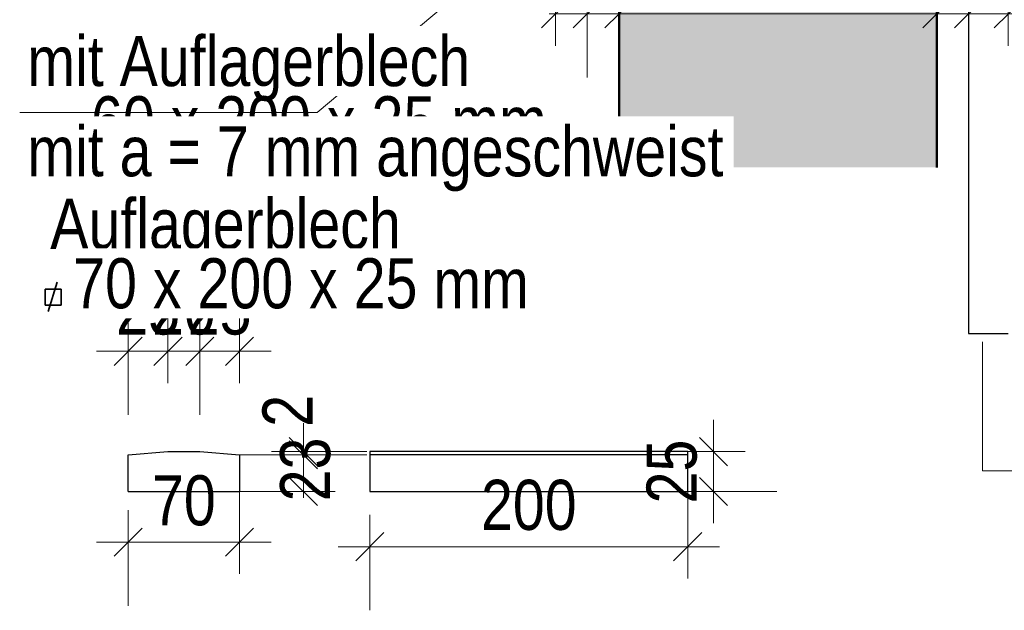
# Model space of a CAD drawing. Header units: millimetres. Extents: x -13 to 146, y -13 to 60.
# Tile 124 of 170: x 53.18 to 56.28, y -12.98 to -11.12. Entities that reach past the tile are written whole.
import ezdxf

# ---------------------------------------------------------------- set-up
doc = ezdxf.new("R2010")
doc.units = ezdxf.units.MM
doc.layers.add('Texte', color=7, linetype='Continuous', lineweight=20)
doc.styles.add('Arial Narrow', font='ARIALN.TTF')
doc.dimstyles.new('Arch_Strakon_dimstyle', dxfattribs={"dimtxt": 11.25, "dimasz": 1, "dimexe": 1.25, "dimexo": 0.0625, "dimgap": 1, "dimtad": 0, "dimdec": 5, "dimzin": 12, "dimdsep": 46, "dimtxsty": 'Arial Narrow', "dimblk": 'Arrowhead_Tick', "dimsah": 1, "dimcen": 0, "dimse1": 1, "dimse2": 1, "dimclrd": 6, "dimclrt": 3, "dimazin": 0, "dimtfac": 1, "dimtdec": 4, "dimtmove": 0, "dimatfit": 3, "dimldrblk": 'NONE', "dimfxl": 1, "dimtvp": 1, "dimtolj": 1, "dimtzin": 0, "dimlwd": 13, "dimarcsym": 2})

# ---------------------------------------------------------------- blocks, each defined once
blk = doc.blocks.new('Arrowhead_Tick')
at = {"color": 0, "linetype": 'Continuous', "lineweight": -2}
for p, q in [((0, 20), (0, -10)), ((-1, 0), (0, 0)), ((10, 0), (0, 0))]:
    blk.add_line(p, q, dxfattribs=at)
at = {"color": 2, "linetype": 'Continuous', "lineweight": 35}
blk.add_line((4.42, 4.42), (-4.42, -4.42), dxfattribs=at)
blk = doc.blocks.new('*D881')
at = {"layer": 'Defpoints', "color": 0}
for p in [(54.871, -10.4819), (54.971, -10.4819), (54.971, -11.1025)]:
    blk.add_point(p, dxfattribs=at)
at = {"layer": 'Texte', "color": 6, "linetype": 'Continuous', "lineweight": 13}
for p, q in [((54.861, -11.1025), (54.851, -11.1025)), ((54.871, -11.1025), (54.971, -11.1025)), ((54.981, -11.1025), (54.991, -11.1025))]:
    blk.add_line(p, q, dxfattribs=at)
at = {"layer": 'Texte', "color": 6, "lineweight": 13, "xscale": 0.01, "yscale": 0.01, "zscale": 0.01}
blk.add_blockref('Arrowhead_Tick', (54.871, -11.1025), dxfattribs=at)
at = {"layer": 'Texte', "color": 6, "lineweight": 13, "xscale": 0.01, "yscale": 0.01, "zscale": 0.01, "rotation": 180}
blk.add_blockref('Arrowhead_Tick', (54.971, -11.1025), dxfattribs=at)
at = {"layer": 'Texte', "color": 2, "lineweight": 25, "insert": (54.921, -10.9721), "char_height": 0.1575, "attachment_point": 5, "style": 'Arial Narrow'}
blk.add_mtext('\\A1;20', dxfattribs=at)
blk = doc.blocks.new('_None')
blk = doc.blocks.new('*D882')
at = {"layer": 'Defpoints', "color": 0}
for p in [(54.971, -10.4819), (55.071, -11.1025), (55.071, -11.5849)]:
    blk.add_point(p, dxfattribs=at)
at = {"layer": 'Texte', "color": 6, "linetype": 'Continuous', "lineweight": 13}
for p, q in [((54.961, -11.1025), (54.951, -11.1025)), ((54.971, -11.1025), (55.071, -11.1025)), ((55.081, -11.1025), (55.091, -11.1025))]:
    blk.add_line(p, q, dxfattribs=at)
at = {"layer": 'Texte', "color": 6, "lineweight": 13, "xscale": 0.01, "yscale": 0.01, "zscale": 0.01}
for p, rotation in [((54.971, -11.1025), 2.035554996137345e-12), ((55.071, -11.1025), 180.000000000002)]:
    blk.add_blockref('Arrowhead_Tick', p, dxfattribs=dict(at, rotation=rotation))
at = {"layer": 'Texte', "color": 2, "lineweight": 25, "insert": (55.021, -10.9721), "char_height": 0.1575, "attachment_point": 5, "style": 'Arial Narrow'}
blk.add_mtext('\\A1;20', dxfattribs=at)
blk = doc.blocks.new('*D883')
at = {"layer": 'Defpoints', "color": 0}
for p in [(56.071, -11.1025), (55.071, -11.5849), (56.071, -11.5849)]:
    blk.add_point(p, dxfattribs=at)
at = {"layer": 'Texte', "color": 6, "linetype": 'Continuous', "lineweight": 13}
blk.add_line((55.081, -11.1025), (56.061, -11.1025), dxfattribs=at)
at = {"layer": 'Texte', "color": 6, "lineweight": 13, "xscale": 0.01, "yscale": 0.01, "zscale": 0.01}
blk.add_blockref('Arrowhead_Tick', (56.071, -11.1025), dxfattribs=at)
at = {"layer": 'Texte', "color": 6, "lineweight": 13, "xscale": 0.01, "yscale": 0.01, "zscale": 0.01, "rotation": 180}
blk.add_blockref('Arrowhead_Tick', (55.071, -11.1025), dxfattribs=at)
at = {"layer": 'Texte', "color": 2, "lineweight": 25, "insert": (55.571, -10.9721), "char_height": 0.1575, "attachment_point": 5, "style": 'Arial Narrow'}
blk.add_mtext('\\A1;200', dxfattribs=at)
blk = doc.blocks.new('*D884')
at = {"layer": 'Defpoints', "color": 0}
for p in [(53.5265, -12.4888), (54.0776, -12.4888), (53.5265, -12.6038)]:
    blk.add_point(p, dxfattribs=at)
at = {"layer": 'Texte', "color": 6, "linetype": 'Continuous', "lineweight": 13}
for p, q in [((54.0776, -12.4788), (54.0776, -12.4688)), ((54.0776, -12.6038), (54.0776, -12.4888)), ((54.0776, -12.6138), (54.0776, -12.6238))]:
    blk.add_line(p, q, dxfattribs=at)
at = {"layer": 'Texte', "color": 6, "lineweight": 13, "xscale": 0.01, "yscale": 0.01, "zscale": 0.01}
for p, rotation in [((54.0776, -12.4888), 270), ((54.0776, -12.6038), 90)]:
    blk.add_blockref('Arrowhead_Tick', p, dxfattribs=dict(at, rotation=rotation))
at = {"layer": 'Texte', "color": 2, "lineweight": 25, "insert": (54.0842, -12.5348), "char_height": 0.1575, "attachment_point": 5, "rotation": 90, "style": 'Arial Narrow'}
blk.add_mtext('\\A1;23', dxfattribs=at)
blk = doc.blocks.new('*D885')
at = {"layer": 'Defpoints', "color": 0}
for p in [(53.6515, -12.4788), (54.0776, -12.4788), (53.5265, -12.4888)]:
    blk.add_point(p, dxfattribs=at)
at = {"layer": 'Texte', "color": 6, "linetype": 'Continuous', "lineweight": 13}
for p, q in [((54.0776, -12.4688), (54.0776, -12.4588)), ((54.0776, -12.4888), (54.0776, -12.4788)), ((54.0776, -12.4988), (54.0776, -12.5088))]:
    blk.add_line(p, q, dxfattribs=at)
at = {"layer": 'Texte', "color": 6, "lineweight": 13, "xscale": 0.01, "yscale": 0.01, "zscale": 0.01}
for p, rotation in [((54.0776, -12.4888), 89.99999999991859), ((54.0776, -12.4788), 269.9999999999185)]:
    blk.add_blockref('Arrowhead_Tick', p, dxfattribs=dict(at, rotation=rotation))
at = {"layer": 'Texte', "color": 2, "lineweight": 25, "insert": (54.0276, -12.3505), "char_height": 0.1575, "attachment_point": 5, "rotation": 90, "style": 'Arial Narrow'}
blk.add_mtext('\\A1;2', dxfattribs=at)
blk = doc.blocks.new('*D886')
at = {"layer": 'Defpoints', "color": 0}
for p in [(53.6515, -12.1633), (53.6515, -12.4788), (53.5265, -12.6038)]:
    blk.add_point(p, dxfattribs=at)
at = {"layer": 'Texte', "color": 6, "linetype": 'Continuous', "lineweight": 13}
blk.add_line((53.5365, -12.1633), (53.6415, -12.1633), dxfattribs=at)
at = {"layer": 'Texte', "color": 6, "lineweight": 13, "xscale": 0.01, "yscale": 0.01, "zscale": 0.01}
blk.add_blockref('Arrowhead_Tick', (53.6515, -12.1633), dxfattribs=at)
at = {"layer": 'Texte', "color": 6, "lineweight": 13, "xscale": 0.01, "yscale": 0.01, "zscale": 0.01, "rotation": 180}
blk.add_blockref('Arrowhead_Tick', (53.5265, -12.1633), dxfattribs=at)
at = {"layer": 'Texte', "color": 2, "lineweight": 25, "insert": (53.589, -12.0329), "char_height": 0.1575, "attachment_point": 5, "style": 'Arial Narrow'}
blk.add_mtext('\\A1;25', dxfattribs=at)
blk = doc.blocks.new('*D887')
at = {"layer": 'Defpoints', "color": 0}
for p in [(53.7515, -12.1633), (53.6515, -12.4788), (53.7515, -12.4788)]:
    blk.add_point(p, dxfattribs=at)
at = {"layer": 'Texte', "color": 6, "linetype": 'Continuous', "lineweight": 13}
for p, q in [((53.6415, -12.1633), (53.6315, -12.1633)), ((53.6515, -12.1633), (53.7515, -12.1633)), ((53.7615, -12.1633), (53.7715, -12.1633))]:
    blk.add_line(p, q, dxfattribs=at)
at = {"layer": 'Texte', "color": 6, "lineweight": 13, "xscale": 0.01, "yscale": 0.01, "zscale": 0.01}
blk.add_blockref('Arrowhead_Tick', (53.6515, -12.1633), dxfattribs=at)
at = {"layer": 'Texte', "color": 6, "lineweight": 13, "xscale": 0.01, "yscale": 0.01, "zscale": 0.01, "rotation": 180}
blk.add_blockref('Arrowhead_Tick', (53.7515, -12.1633), dxfattribs=at)
at = {"layer": 'Texte', "color": 2, "lineweight": 25, "insert": (53.7015, -12.0329), "char_height": 0.1575, "attachment_point": 5, "style": 'Arial Narrow'}
blk.add_mtext('\\A1;20', dxfattribs=at)
blk = doc.blocks.new('*D888')
at = {"layer": 'Defpoints', "color": 0}
for p in [(53.8765, -12.1633), (53.7515, -12.4788), (53.8765, -12.4888)]:
    blk.add_point(p, dxfattribs=at)
at = {"layer": 'Texte', "color": 6, "linetype": 'Continuous', "lineweight": 13}
blk.add_line((53.7615, -12.1633), (53.8665, -12.1633), dxfattribs=at)
at = {"layer": 'Texte', "color": 6, "lineweight": 13, "xscale": 0.01, "yscale": 0.01, "zscale": 0.01}
blk.add_blockref('Arrowhead_Tick', (53.8765, -12.1633), dxfattribs=at)
at = {"layer": 'Texte', "color": 6, "lineweight": 13, "xscale": 0.01, "yscale": 0.01, "zscale": 0.01, "rotation": 180}
blk.add_blockref('Arrowhead_Tick', (53.7515, -12.1633), dxfattribs=at)
at = {"layer": 'Texte', "color": 2, "lineweight": 25, "insert": (53.814, -12.0329), "char_height": 0.1575, "attachment_point": 5, "style": 'Arial Narrow'}
blk.add_mtext('\\A1;25', dxfattribs=at)
blk = doc.blocks.new('*D889')
at = {"layer": 'Defpoints', "color": 0}
for p in [(53.5265, -12.6038), (53.8765, -12.6038), (53.8765, -12.7633)]:
    blk.add_point(p, dxfattribs=at)
at = {"layer": 'Texte', "color": 6, "linetype": 'Continuous', "lineweight": 13}
blk.add_line((53.5365, -12.7633), (53.8665, -12.7633), dxfattribs=at)
at = {"layer": 'Texte', "color": 6, "lineweight": 13, "xscale": 0.01, "yscale": 0.01, "zscale": 0.01}
blk.add_blockref('Arrowhead_Tick', (53.8765, -12.7633), dxfattribs=at)
at = {"layer": 'Texte', "color": 6, "lineweight": 13, "xscale": 0.01, "yscale": 0.01, "zscale": 0.01, "rotation": 180}
blk.add_blockref('Arrowhead_Tick', (53.5265, -12.7633), dxfattribs=at)
at = {"layer": 'Texte', "color": 2, "lineweight": 25, "insert": (53.7015, -12.6329), "char_height": 0.1575, "attachment_point": 5, "style": 'Arial Narrow'}
blk.add_mtext('\\A1;70', dxfattribs=at)
blk = doc.blocks.new('*D890')
at = {"layer": 'Defpoints', "color": 0}
for p in [(54.287, -12.6038), (55.287, -12.6038), (55.287, -12.7776)]:
    blk.add_point(p, dxfattribs=at)
at = {"layer": 'Texte', "color": 6, "linetype": 'Continuous', "lineweight": 13}
blk.add_line((54.297, -12.7776), (55.277, -12.7776), dxfattribs=at)
at = {"layer": 'Texte', "color": 6, "lineweight": 13, "xscale": 0.01, "yscale": 0.01, "zscale": 0.01}
blk.add_blockref('Arrowhead_Tick', (55.287, -12.7776), dxfattribs=at)
at = {"layer": 'Texte', "color": 6, "lineweight": 13, "xscale": 0.01, "yscale": 0.01, "zscale": 0.01, "rotation": 180}
blk.add_blockref('Arrowhead_Tick', (54.287, -12.7776), dxfattribs=at)
at = {"layer": 'Texte', "color": 2, "lineweight": 25, "insert": (54.787, -12.6472), "char_height": 0.1575, "attachment_point": 5, "style": 'Arial Narrow'}
blk.add_mtext('\\A1;200', dxfattribs=at)
blk = doc.blocks.new('*D891')
at = {"layer": 'Defpoints', "color": 0}
for p in [(55.287, -12.4788), (55.3679, -12.4788), (55.287, -12.6038)]:
    blk.add_point(p, dxfattribs=at)
at = {"layer": 'Texte', "color": 6, "linetype": 'Continuous', "lineweight": 13}
blk.add_line((55.3679, -12.5938), (55.3679, -12.4888), dxfattribs=at)
at = {"layer": 'Texte', "color": 6, "lineweight": 13, "xscale": 0.01, "yscale": 0.01, "zscale": 0.01}
for p, rotation in [((55.3679, -12.4788), 90), ((55.3679, -12.6038), 270)]:
    blk.add_blockref('Arrowhead_Tick', p, dxfattribs=dict(at, rotation=rotation))
at = {"layer": 'Texte', "color": 2, "lineweight": 25, "insert": (55.2375, -12.5413), "char_height": 0.1575, "attachment_point": 5, "rotation": 90, "style": 'Arial Narrow'}
blk.add_mtext('\\A1;25', dxfattribs=at)
blk = doc.blocks.new('*D893')
at = {"layer": 'Defpoints', "color": 0}
for p in [(56.171, -11.1025), (56.071, -11.5849), (56.171, -12.1069)]:
    blk.add_point(p, dxfattribs=at)
at = {"layer": 'Texte', "color": 6, "linetype": 'Continuous', "lineweight": 13}
for p, q in [((56.061, -11.1025), (56.051, -11.1025)), ((56.071, -11.1025), (56.171, -11.1025)), ((56.181, -11.1025), (56.191, -11.1025))]:
    blk.add_line(p, q, dxfattribs=at)
at = {"layer": 'Texte', "color": 6, "lineweight": 13, "xscale": 0.01, "yscale": 0.01, "zscale": 0.01}
for p, rotation in [((56.071, -11.1025), 359.999999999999), ((56.171, -11.1025), 179.999999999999)]:
    blk.add_blockref('Arrowhead_Tick', p, dxfattribs=dict(at, rotation=rotation))
at = {"layer": 'Texte', "color": 2, "lineweight": 25, "insert": (56.121, -10.9721), "char_height": 0.1575, "attachment_point": 5, "style": 'Arial Narrow'}
blk.add_mtext('\\A1;20', dxfattribs=at)
blk = doc.blocks.new('*D894')
at = {"layer": 'Defpoints', "color": 0}
for p in [(56.296, -11.1025), (56.171, -12.1069), (56.296, -12.1069)]:
    blk.add_point(p, dxfattribs=at)
at = {"layer": 'Texte', "color": 6, "linetype": 'Continuous', "lineweight": 13}
blk.add_line((56.181, -11.1025), (56.286, -11.1025), dxfattribs=at)
at = {"layer": 'Texte', "color": 6, "lineweight": 13, "xscale": 0.01, "yscale": 0.01, "zscale": 0.01}
blk.add_blockref('Arrowhead_Tick', (56.296, -11.1025), dxfattribs=at)
at = {"layer": 'Texte', "color": 6, "lineweight": 13, "xscale": 0.01, "yscale": 0.01, "zscale": 0.01, "rotation": 180}
blk.add_blockref('Arrowhead_Tick', (56.171, -11.1025), dxfattribs=at)
at = {"layer": 'Texte', "color": 2, "lineweight": 25, "insert": (56.2335, -10.9721), "char_height": 0.1575, "attachment_point": 5, "style": 'Arial Narrow'}
blk.add_mtext('\\A1;25', dxfattribs=at)

msp = doc.modelspace()

# ---------------------------------------------------------------- hatches: boundary and pattern name
at = {"layer": 'Texte', "true_color": 0xceffce}
msp.add_hatch(color=254, dxfattribs=at).paths.add_polyline_path([(56.070959, -10.281913), (56.070959, -11.58491), (55.070959, -11.58491), (55.070959, -10.281913)])

# ---------------------------------------------------------------- linework, layer by layer
at = {"layer": 'Texte', "color": 3, "linetype": 'Continuous', "lineweight": 25}
for p, q in [((56.170959, -9.056913), (56.170959, -12.106913)), ((56.170959, -12.106913), (56.295959, -12.106913)), ((53.526468, -12.488843), (53.651468, -12.478843)), ((53.651468, -12.478843), (53.751468, -12.478843)), ((53.751468, -12.478843), (53.876468, -12.488843)), ((55.28704, -12.478843), (54.28704, -12.478843)), ((54.28704, -12.478843), (54.28704, -12.603843)), ((55.28704, -12.603843), (55.28704, -12.478843)), ((53.526468, -12.603843), (53.526468, -12.488843)), ((53.876468, -12.488843), (53.876468, -12.603843)), ((55.28704, -12.488843), (54.28704, -12.488843)), ((53.526468, -12.603843), (53.876468, -12.603843)), ((54.28704, -12.603843), (55.28704, -12.603843))]:
    msp.add_line(p, q, dxfattribs=at)
at = {"layer": 'Texte', "color": 6, "linetype": 'Continuous', "lineweight": 13}
for p, q in [((54.120745, -11.412482), (55.625862, -10.149322)), ((53.184852, -11.412482), (54.120745, -11.412482)), ((56.214757, -12.538857), (56.214757, -12.133316)), ((57.689971, -12.538857), (56.214757, -12.538857))]:
    msp.add_line(p, q, dxfattribs=at)
at = {"layer": 'Texte', "color": 4, "linetype": 'Continuous', "lineweight": 50}
for p, q in [((55.070959, -10.281913), (55.070959, -11.58491)), ((56.070959, -10.281913), (56.070959, -11.58491))]:
    msp.add_line(p, q, dxfattribs=at)
at = {"layer": 'Texte', "color": 2, "linetype": 'Continuous', "lineweight": 35}
for p, q in [((53.203642, -11.512128), (53.203642, -11.462128)), ((53.203642, -11.462128), (53.253642, -11.462128)), ((53.212613, -11.532299), (53.240876, -11.440445)), ((53.253642, -11.462128), (53.253642, -11.512128)), ((53.253642, -11.512128), (53.203642, -11.512128)), ((53.274322, -12.038078), (53.302585, -11.946224)), ((53.265351, -12.017907), (53.265351, -11.967907)), ((53.265351, -11.967907), (53.315351, -11.967907)), ((53.315351, -11.967907), (53.315351, -12.017907)), ((53.315351, -12.017907), (53.265351, -12.017907))]:
    msp.add_line(p, q, dxfattribs=at)

# ---------------------------------------------------------------- dimensions: what is measured, and where the dimension line sits
at = {"layer": 'Texte', "lineweight": 25}
for base, p1, p2, text, picture, middle in [((54.970959, -11.102506), (54.870959, -10.481913), (54.970959, -10.481913), '20', '*D881', (54.920959, -11.102506)), ((56.070959, -11.102506), (55.070959, -11.58491), (56.070959, -11.58491), '200', '*D883', (55.570959, -11.102506)), ((56.170959, -11.102506), (56.070959, -11.58491), (56.170959, -12.106913), '20', '*D893', (56.120959, -11.102506)), ((56.295959, -11.102506), (56.170959, -12.106913), (56.295959, -12.106913), '25', '*D894', (56.233459, -11.102506)), ((53.651468, -12.163343), (53.526468, -12.603843), (53.651468, -12.478843), '25', '*D886', (53.588968, -12.163343)), ((53.751468, -12.163343), (53.651468, -12.478843), (53.751468, -12.478843), '20', '*D887', (53.701468, -12.163343)), ((53.876468, -12.163343), (53.751468, -12.478843), (53.876468, -12.488843), '25', '*D888', (53.813968, -12.163343)), ((53.876468, -12.763343), (53.526468, -12.603843), (53.876468, -12.603843), '70', '*D889', (53.701468, -12.763343)), ((55.28704, -12.777606), (54.28704, -12.603843), (55.28704, -12.603843), '200', '*D890', (54.78704, -12.777606))]:
    dim = msp.add_linear_dim(base=base, p1=p1, p2=p2, text=text, dimstyle='Arch_Strakon_dimstyle', override={"dimscale": 0.01, "dimtxt": 15.75, "dimasz": 1, "dimgap": 5, "dimtad": 1, "dimjust": 0, "dimtih": 0, "dimtoh": 0, "dimdec": 5, "dimdsep": 46, "dimtxsty": 'Arial Narrow', "dimclrd": 6, "dimclrt": 2, "dimtix": 1, "dimtofl": 255, "dimtmove": 0, "dimatfit": 2, "dimfxl": 0, "dimfxlon": 0, "dimtvp": 31.746032, "dimlwd": 13}, dxfattribs=at)
    dim.commit()
    dim.dimension.update_dxf_attribs({"geometry": picture, "text_midpoint": middle, "dimtype": 160})
for base, p1, p2, angle, text, override, picture, middle in [((55.070959, -11.102506), (54.970959, -10.481913), (55.070959, -11.58491), 0, '20', {"dimscale": 0.01, "dimtxt": 15.75, "dimasz": 1, "dimgap": 5, "dimtad": 1, "dimjust": 0, "dimtih": 0, "dimtoh": 0, "dimdec": 5, "dimdsep": 46, "dimtxsty": 'Arial Narrow', "dimclrd": 6, "dimclrt": 2, "dimtix": 1, "dimtofl": 255, "dimtmove": 0, "dimatfit": 2, "dimfxl": 0, "dimfxlon": 0, "dimtvp": 31.746032, "dimlwd": 13}, '*D882', (55.020959, -11.102506)), ((54.077582, -12.478843), (53.526468, -12.488843), (53.651468, -12.478843), 90, '2', {"dimscale": 0.01, "dimtxt": 15.75, "dimasz": 1, "dimgap": 5, "dimtad": 1, "dimjust": 4, "dimtih": 0, "dimtoh": 0, "dimdec": 4, "dimdsep": 46, "dimtxsty": 'Arial Narrow', "dimclrd": 6, "dimclrt": 2, "dimtix": 0, "dimtofl": 255, "dimtmove": 2, "dimatfit": 2, "dimfxl": 0, "dimfxlon": 0, "dimtvp": 31.746032, "dimlwd": 13}, '*D885', (54.027582, -12.35048)), ((55.367871, -12.478843), (55.28704, -12.603843), (55.28704, -12.478843), 90, '25', {"dimscale": 0.01, "dimtxt": 15.75, "dimasz": 1, "dimgap": 5, "dimtad": 1, "dimjust": 0, "dimtih": 0, "dimtoh": 0, "dimdec": 5, "dimdsep": 46, "dimtxsty": 'Arial Narrow', "dimclrd": 6, "dimclrt": 2, "dimtix": 1, "dimtofl": 255, "dimtmove": 0, "dimatfit": 2, "dimfxl": 0, "dimfxlon": 0, "dimtvp": 31.746032, "dimlwd": 13}, '*D891', (55.367871, -12.541343)), ((54.077582, -12.488843), (53.526468, -12.603843), (53.526468, -12.488843), 90, '23', {"dimscale": 0.01, "dimtxt": 15.75, "dimasz": 1, "dimgap": 5, "dimtad": 0, "dimjust": 0, "dimtih": 0, "dimtoh": 0, "dimdec": 4, "dimdsep": 46, "dimtxsty": 'Arial Narrow', "dimclrd": 6, "dimclrt": 2, "dimtix": 0, "dimtofl": 255, "dimtmove": 2, "dimatfit": 2, "dimfxl": 0, "dimfxlon": 0, "dimtvp": 31.746032, "dimlwd": 13}, '*D884', (54.08421, -12.534849))]:
    dim = msp.add_linear_dim(base=base, p1=p1, p2=p2, angle=angle, text=text, dimstyle='Arch_Strakon_dimstyle', override=override, dxfattribs=at)
    dim.commit()
    dim.dimension.update_dxf_attribs({"geometry": picture, "text_midpoint": middle, "dimtype": 160})

# ---------------------------------------------------------------- next in the draw order: texts
at = {"layer": 'Texte', "color": 2, "lineweight": 35, "insert": (53.208664, -11.377089), "char_height": 0.1575, "attachment_point": 7, "line_spacing_factor": 0.9, "style": 'Arial Narrow', "bg_fill": 3, "box_fill_scale": 1.2, "bg_fill_color": 256, "bg_fill_true_color": 13158600, "bg_fill_transparency": 0}
msp.add_mtext('mit Auflagerblech', dxfattribs=at)

# ---------------------------------------------------------------- next in the draw order: texts
at = {"layer": 'Texte', "color": 2, "lineweight": 35, "style": 'Arial Narrow'}
msp.add_text('    60 x 200 x 25 mm', height=0.1575, dxfattribs=at).set_placement((53.208664, -11.518839))

# ---------------------------------------------------------------- next in the draw order: texts
at = {"layer": 'Texte', "color": 2, "lineweight": 35, "insert": (53.208664, -11.660589), "char_height": 0.1575, "attachment_point": 7, "line_spacing_factor": 0.9, "style": 'Arial Narrow', "bg_fill": 3, "box_fill_scale": 1.2, "bg_fill_color": 256, "bg_fill_true_color": 13158600, "bg_fill_transparency": 0}
msp.add_mtext('mit a = 7 mm angeschweist', dxfattribs=at)

# ---------------------------------------------------------------- next in the draw order: texts
at = {"layer": 'Texte', "color": 2, "lineweight": 35, "insert": (53.280988, -11.888709), "char_height": 0.1575, "attachment_point": 7, "line_spacing_factor": 0.9, "style": 'Arial Narrow', "bg_fill": 3, "box_fill_scale": 1.2, "bg_fill_color": 256, "bg_fill_true_color": 13158600, "bg_fill_transparency": 0}
msp.add_mtext('Auflagerblech', dxfattribs=at)

# ---------------------------------------------------------------- next in the draw order: texts
at = {"layer": 'Texte', "color": 2, "lineweight": 35, "insert": (53.35315, -12.030459), "char_height": 0.1575, "attachment_point": 7, "line_spacing_factor": 0.9, "style": 'Arial Narrow', "bg_fill": 3, "box_fill_scale": 1.2, "bg_fill_color": 256, "bg_fill_true_color": 13158600, "bg_fill_transparency": 0}
msp.add_mtext('70 x 200 x 25 mm', dxfattribs=at)

doc.saveas('drawing.dxf')
